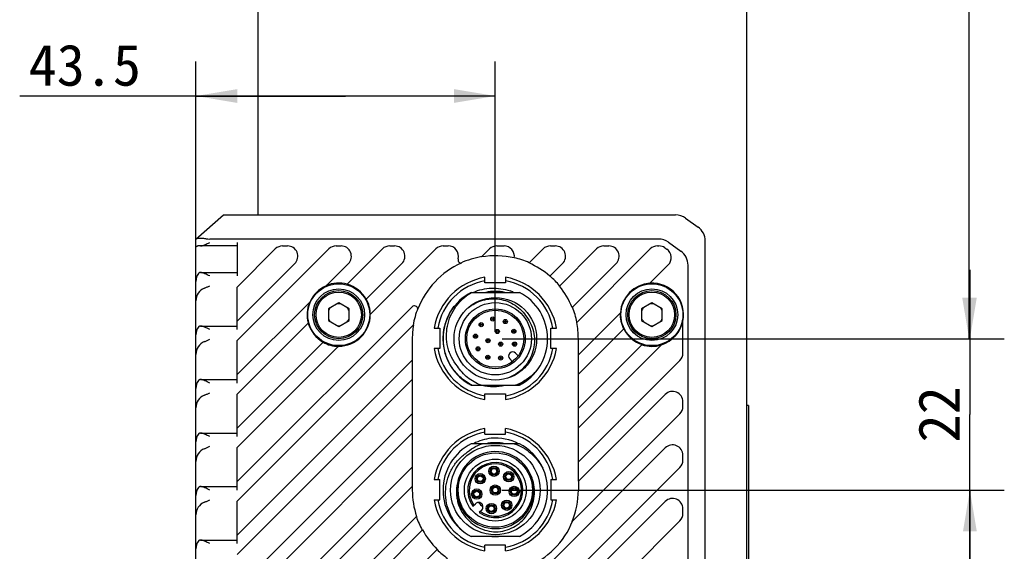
# Model space of a CAD drawing. Header units: millimetres. Extents: x 97 to 455, y 99 to 378.
# Tile 15 of 16: x 383 to 455, y 245 to 283. Entities that reach past the tile are written whole.
import ezdxf
from ezdxf.enums import TextEntityAlignment as Align

# ---------------------------------------------------------------- set-up
doc = ezdxf.new("R2010")
doc.units = ezdxf.units.MM
doc.header["$LTSCALE"] = 32.67
doc.layers.get('0').update_dxf_attribs({"linetype": 'CONTINUOUS'})
doc.layers.add('00_COMPONENTS', color=7, linetype='CONTINUOUS')
doc.layers.add('51__DRAFT_DIMS', color=7, linetype='CONTINUOUS')
doc.styles.get("Standard").update_dxf_attribs({"font": 'simfang.ttf'})
doc.dimstyles.new('DIMSTYLE_2', dxfattribs={"dimtxt": 3, "dimasz": 3, "dimexe": 2.5, "dimexo": 0.5, "dimgap": 0.75, "dimtad": 1, "dimlfac": 2, "dimdsep": 46, "dimtxsty": 'STANDARD', "dimblk": '_FILLED', "dimblk1": '_FILLED', "dimblk2": '_FILLED', "dimcen": 0.09, "dimclrt": 3, "dimazin": 2, "dimtp": 0.3, "dimtm": 0.3, "dimtfac": 1, "dimtofl": 0, "dimtmove": 0, "dimatfit": 3, "dimldrblk": '_FILLED', "dimfxl": 1, "dimtolj": 1, "dimarcsym": 0})
doc.dimstyles.new('DIMSTYLE_3', dxfattribs={"dimtxt": 3, "dimasz": 3, "dimexe": 2.5, "dimexo": 0.5, "dimgap": 0.75, "dimtad": 1, "dimdec": 1, "dimlfac": 2, "dimdsep": 46, "dimtxsty": 'STANDARD', "dimblk": '_FILLED', "dimblk1": '_FILLED', "dimblk2": '_FILLED', "dimcen": 0.09, "dimclrt": 3, "dimazin": 2, "dimtp": 0.5, "dimtm": 0.5, "dimtfac": 1, "dimtdec": 1, "dimtofl": 0, "dimtmove": 0, "dimatfit": 3, "dimldrblk": '_FILLED', "dimfxl": 1, "dimtolj": 1, "dimarcsym": 0})
doc.dimstyles.new('DIMSTYLE_5', dxfattribs={"dimtxt": 3, "dimasz": 3, "dimexe": 2.5, "dimexo": 0.5, "dimgap": 0.75, "dimtad": 1, "dimlfac": 2, "dimdsep": 46, "dimtxsty": 'STANDARD', "dimblk": '_FILLED', "dimblk1": '_FILLED', "dimblk2": '_FILLED', "dimcen": 0.09, "dimclrt": 3, "dimazin": 2, "dimtp": 0.2, "dimtm": 0.2, "dimtfac": 1, "dimtofl": 0, "dimtmove": 0, "dimatfit": 3, "dimldrblk": '_FILLED', "dimfxl": 1, "dimtolj": 1, "dimarcsym": 0})

# ---------------------------------------------------------------- blocks, each defined once
blk = doc.blocks.new('_FILLED')
at = {"color": 0, "linetype": 'ByBlock'}
blk.add_solid([(0, 0), (-1, 0.167), (-1, -0.167)], dxfattribs=at)
blk = doc.blocks.new('*D6')
at = {"layer": '51__DRAFT_DIMS', "color": 4}
for p, q in [((395.777, 267.164), (395.777, 280.354)), ((417.527, 260.707), (417.527, 280.354)), ((406.652, 277.854), (382.977, 277.854)), ((395.777, 277.854), (406.652, 277.854)), ((417.527, 277.854), (406.652, 277.854))]:
    blk.add_line(p, q, dxfattribs=at)
at = {"layer": '51__DRAFT_DIMS', "color": 4, "xscale": 3, "yscale": 3, "zscale": 3, "rotation": 180}
blk.add_blockref('_FILLED', (395.777, 277.854), dxfattribs=at)
at = {"layer": '51__DRAFT_DIMS', "color": 4, "xscale": 3, "yscale": 3, "zscale": 3}
blk.add_blockref('_FILLED', (417.527, 277.854), dxfattribs=at)
at = {"layer": '51__DRAFT_DIMS', "color": 3}
blk.add_text('43.5', height=3, dxfattribs=at).set_placement((391.789, 278.604), align=Align.RIGHT)
blk = doc.blocks.new('*D7')
at = {"layer": '51__DRAFT_DIMS', "color": 4}
for p, q in [((430.021, 361.872), (454.445, 361.872)), ((451.945, 361.872), (451.945, 311.039)), ((451.945, 260.207), (451.945, 311.039)), ((418.027, 260.207), (454.445, 260.207))]:
    blk.add_line(p, q, dxfattribs=at)
at = {"layer": '51__DRAFT_DIMS', "color": 4, "xscale": 3, "yscale": 3, "zscale": 3}
for p, rotation in [((451.945, 361.872), 90), ((451.945, 260.207), 270)]:
    blk.add_blockref('_FILLED', p, dxfattribs=dict(at, rotation=rotation))
at = {"layer": '51__DRAFT_DIMS', "color": 3}
blk.add_text('203.3', height=3, rotation=90, dxfattribs=at).set_placement((451.195, 311.039), align=Align.CENTER)
blk = doc.blocks.new('*D8')
at = {"layer": '51__DRAFT_DIMS', "color": 4}
for p, q in [((452.002, 260.207), (452.002, 265.207)), ((452.002, 265.207), (452.002, 254.707)), ((418.027, 260.207), (454.502, 260.207)), ((452.002, 244.207), (452.002, 254.707)), ((418.027, 249.207), (454.502, 249.207)), ((452.002, 249.207), (452.002, 244.207))]:
    blk.add_line(p, q, dxfattribs=at)
at = {"layer": '51__DRAFT_DIMS', "color": 4, "xscale": 3, "yscale": 3, "zscale": 3}
for p, rotation in [((452.002, 260.207), 270), ((452.002, 249.207), 90)]:
    blk.add_blockref('_FILLED', p, dxfattribs=dict(at, rotation=rotation))
at = {"layer": '51__DRAFT_DIMS', "color": 3}
blk.add_text('22', height=3, rotation=90, dxfattribs=at).set_placement((451.252, 254.707), align=Align.CENTER)

msp = doc.modelspace()

# ---------------------------------------------------------------- linework, layer by layer
at = {"layer": '00_COMPONENTS', "color": 7}
for p, q in [((400.2772, 356.4716), (400.2772, 269.2066)), ((435.7772, 356.4716), (435.7772, 104.4416)), ((395.7772, 267.4566), (397.7772, 269.2066)), ((397.7772, 269.2066), (430.6266, 269.2066)), ((431.3532, 268.9738), (432.2538, 268.3305)), ((395.7772, 193.4566), (395.7772, 267.4566)), ((398.7772, 266.9566), (395.9235, 266.9566)), ((429.3766, 267.4566), (396.7772, 267.4566)), ((398.7772, 267.2066), (398.7772, 264.7718)), ((402.077, 266.9566), (402.4306, 266.9566)), ((405.967, 266.9566), (406.3206, 266.9566)), ((409.857, 266.9566), (410.2106, 266.9566)), ((413.747, 266.9566), (414.1006, 266.9566)), ((417.637, 266.9566), (418.1603, 266.9566)), ((421.527, 266.9566), (421.8806, 266.9566)), ((425.417, 266.9566), (425.7706, 266.9566)), ((429.307, 266.9566), (429.4158, 266.9566)), ((429.8459, 266.821), (429.9899, 266.7202)), ((430.1032, 267.2238), (431.0038, 266.5805)), ((432.7772, 193.5999), (432.7772, 267.3134)), ((401.5467, 266.737), (398.7772, 263.9675)), ((405.4367, 266.737), (398.7772, 260.0775)), ((409.3267, 266.737), (406.7571, 264.1673)), ((408.4442, 261.9644), (413.2167, 266.737)), ((417.1067, 266.737), (416.5235, 266.1538)), ((420.9967, 266.737), (419.9775, 265.7177)), ((424.8867, 266.737), (422.1863, 264.0366)), ((428.7767, 266.737), (423.4393, 261.3996)), ((402.9609, 265.6763), (398.7772, 261.4926)), ((406.8509, 265.6763), (405.229, 264.0544)), ((408.148, 263.0834), (410.7409, 265.6763)), ((421.4889, 264.7543), (422.4109, 265.6763)), ((423.111, 262.4864), (426.3009, 265.6763)), ((428.7587, 264.2441), (430.0901, 265.5755)), ((431.5272, 195.3499), (431.5272, 265.5634)), ((396.1158, 265.0218), (398.7772, 265.0218)), ((416.7772, 264.2752), (416.7772, 264.6752)), ((418.2772, 264.6752), (418.2772, 264.2752)), ((398.7772, 260.8818), (398.7772, 263.9675)), ((418.2772, 264.2752), (416.7772, 264.2752)), ((415.781, 263.5816), (419.2735, 263.5816)), ((404.0545, 262.8799), (398.7772, 257.6026)), ((411.4784, 262.5238), (398.7772, 249.8226)), ((406.1522, 262.8227), (405.4022, 262.3896)), ((406.9022, 262.3896), (406.1522, 262.8227)), ((428.9022, 262.8227), (428.1522, 262.3896)), ((429.6522, 262.3896), (428.9022, 262.8227)), ((405.4022, 262.3896), (405.4022, 261.5236)), ((406.9022, 261.5236), (406.9022, 262.3896)), ((423.5585, 259.0439), (426.6148, 262.1002)), ((428.1522, 262.3896), (428.1522, 261.5236)), ((429.6522, 261.5236), (429.6522, 262.3896)), ((396.1158, 261.1318), (398.7772, 261.1318)), ((403.9415, 261.3518), (398.7772, 256.1875)), ((411.5801, 261.2104), (398.7772, 248.4075)), ((405.4022, 261.5236), (406.1522, 261.0906)), ((406.1522, 261.0906), (406.9022, 261.5236)), ((428.1522, 261.5236), (428.9022, 261.0906)), ((428.9022, 261.0906), (429.6522, 261.5236)), ((431.1522, 259.1683), (431.1522, 261.5202)), ((413.0902, 260.9881), (413.4902, 260.9881)), ((413.4902, 260.9881), (413.4902, 259.4881)), ((421.5643, 259.4881), (421.5643, 260.9881)), ((421.5643, 260.9881), (421.9643, 260.9881)), ((423.5585, 257.6288), (426.8553, 260.9256)), ((398.7772, 256.9918), (398.7772, 260.0775)), ((398.7772, 253.7126), (405.0254, 259.9608)), ((398.7772, 252.2975), (406.1444, 259.6647)), ((411.496, 260.2066), (411.496, 258.6514)), ((423.5585, 259.0439), (423.5585, 260.2066)), ((423.5585, 255.1539), (428.1846, 259.78)), ((423.5585, 253.7388), (429.5901, 259.7703)), ((413.4902, 259.4881), (413.0902, 259.4881)), ((418.9945, 259.1637), (419.1912, 258.9669)), ((421.9643, 259.4881), (421.5643, 259.4881)), ((423.5772, 257.6475), (423.5772, 259.0626)), ((411.496, 258.6514), (398.7772, 245.9326)), ((411.4772, 258.6326), (411.4772, 257.2175)), ((418.7669, 258.5427), (418.5702, 258.7394)), ((423.5585, 251.2639), (430.9326, 258.638)), ((420.4347, 257.7835), (420.4463, 257.7738)), ((423.5585, 255.1539), (423.5585, 257.6288)), ((396.1158, 257.2418), (398.7772, 257.2418)), ((411.496, 257.2363), (398.7772, 244.5175)), ((411.496, 257.2363), (411.496, 254.7614)), ((415.781, 256.8316), (419.2735, 256.8316)), ((418.5801, 257.3974), (418.5757, 257.4093)), ((398.7772, 253.1018), (398.7772, 256.1875)), ((416.7772, 255.801), (416.7772, 256.201)), ((416.7772, 256.201), (418.2772, 256.201)), ((418.2772, 256.201), (418.2772, 255.801)), ((423.5585, 249.8488), (429.8719, 256.1622)), ((431.1522, 255.2783), (431.1522, 255.6318)), ((435.9272, 255.3563), (435.7772, 255.3563)), ((435.9272, 255.3563), (435.9272, 205.8565)), ((411.496, 254.7614), (398.7772, 242.0426)), ((411.4772, 254.7426), (411.4772, 253.3275)), ((423.1107, 246.9261), (430.9326, 254.748)), ((423.5772, 253.7575), (423.5772, 255.1726)), ((396.1158, 253.3518), (398.7772, 253.3518)), ((411.496, 253.3463), (398.7772, 240.6275)), ((411.496, 253.3463), (411.496, 250.8714)), ((416.7772, 253.2752), (416.7772, 253.6752)), ((416.7772, 253.2752), (418.2772, 253.2752)), ((418.2772, 253.2752), (418.2772, 253.6752)), ((423.5585, 251.2639), (423.5585, 253.7388)), ((419.2735, 252.5816), (415.781, 252.5816)), ((398.7772, 249.2118), (398.7772, 252.2975)), ((429.8719, 252.2722), (398.7772, 221.1775)), ((423.5772, 249.8675), (423.5772, 251.2826)), ((431.1522, 251.3883), (431.1522, 251.7418)), ((411.496, 250.8714), (398.7772, 238.1526)), ((398.7772, 218.7026), (430.9326, 250.858)), ((411.4772, 250.8526), (411.4772, 249.4375)), ((417.2405, 250.5033), (417.1669, 250.5033)), ((417.167, 250.6533), (417.2405, 250.6533)), ((417.6221, 250.6533), (417.6957, 250.6533)), ((417.6956, 250.5033), (417.6221, 250.5033)), ((413.0902, 249.9881), (413.4902, 249.9881)), ((413.4902, 248.4881), (413.4902, 249.9881)), ((416.2383, 249.9591), (416.1647, 249.9591)), ((416.1648, 250.1091), (416.2383, 250.1091)), ((416.6199, 250.1091), (416.6935, 250.1091)), ((416.6934, 249.9591), (416.6199, 249.9591)), ((418.3087, 250.1039), (418.2351, 250.1039)), ((418.2352, 250.2539), (418.3087, 250.2539)), ((418.6903, 250.2539), (418.7639, 250.2539)), ((418.7638, 250.1039), (418.6903, 250.1039)), ((421.5643, 249.9881), (421.5643, 248.4881)), ((421.5643, 249.9881), (421.9643, 249.9881)), ((423.5585, 249.8488), (423.5585, 249.2066)), ((396.1158, 249.4618), (398.7772, 249.4618)), ((411.496, 249.4563), (398.7772, 236.7375)), ((411.496, 249.4563), (411.496, 249.2066)), ((415.918, 248.9958), (415.9915, 248.9958)), ((416.3731, 248.9958), (416.4467, 248.9958)), ((417.3364, 249.1316), (417.2628, 249.1316)), ((417.2629, 249.2816), (417.3364, 249.2816)), ((417.718, 249.2816), (417.7916, 249.2816)), ((417.7915, 249.1316), (417.718, 249.1316)), ((418.7081, 249.0357), (418.6345, 249.0357)), ((418.6346, 249.1857), (418.7081, 249.1857)), ((419.0897, 249.1857), (419.1633, 249.1857)), ((419.1632, 249.0357), (419.0897, 249.0357)), ((398.7772, 245.3218), (398.7772, 248.4075)), ((429.8719, 248.3822), (398.7772, 217.2875)), ((413.0902, 248.4881), (413.4902, 248.4881)), ((415.902, 248.041), (416.0777, 248.2167)), ((415.9915, 248.8458), (415.9179, 248.8458)), ((416.4466, 248.8458), (416.3731, 248.8458)), ((421.5643, 248.4881), (421.9643, 248.4881)), ((416.5373, 247.7571), (416.3616, 247.5814)), ((417.0506, 247.7867), (416.9769, 247.7867)), ((416.9771, 247.9367), (417.0506, 247.9367)), ((417.4321, 247.9367), (417.5058, 247.9367)), ((417.5056, 247.7867), (417.4321, 247.7867)), ((418.1639, 248.0335), (418.0903, 248.0335)), ((418.0904, 248.1835), (418.1639, 248.1835)), ((418.5455, 248.1835), (418.6191, 248.1835)), ((418.619, 248.0335), (418.5455, 248.0335)), ((431.1522, 247.4983), (431.1522, 247.8518)), ((398.7772, 214.8126), (430.9326, 246.968)), ((405.7225, 241.2079), (411.8076, 247.293)), ((412.238, 246.3083), (407.0112, 241.0815)), ((396.1158, 245.5718), (398.7772, 245.5718)), ((419.2735, 245.8316), (415.781, 245.8316)), ((408.2604, 239.8558), (413.3047, 244.9001)), ((416.7772, 244.801), (416.7772, 245.201)), ((418.2772, 245.201), (416.7772, 245.201)), ((418.2772, 244.801), (418.2772, 245.201))]:
    msp.add_line(p, q, dxfattribs=at)
for centre, radius in [((406.1522, 261.9566), 2.25), ((428.9022, 261.9566), 2.25), ((406.1522, 261.9566), 1.875), ((406.1522, 261.9566), 1.75), ((406.1522, 261.9566), 1.65), ((428.9022, 261.9566), 1.875), ((428.9022, 261.9566), 1.75), ((428.9022, 261.9566), 1.65), ((417.5272, 260.2066), 3), ((417.5272, 260.2066), 2.625), ((417.5272, 260.2066), 2.175), ((417.5272, 260.2066), 2.075), ((417.3411, 261.6446), 0.15), ((416.5019, 261.2319), 0.15), ((416.5019, 261.2319), 0.0634), ((417.3411, 261.6446), 0.0634), ((418.2577, 261.4592), 0.15), ((418.2577, 261.4592), 0.0634), ((416.0892, 260.3928), 0.15), ((416.0892, 260.3928), 0.0634), ((417.6696, 260.7379), 0.15), ((417.6696, 260.7379), 0.0634), ((418.8705, 260.7527), 0.15), ((418.8705, 260.7527), 0.0634), ((416.996, 260.0643), 0.15), ((416.996, 260.0643), 0.0634), ((417.9161, 259.8177), 0.15), ((417.9161, 259.8177), 0.0634), ((418.9245, 259.8191), 0.15), ((418.9245, 259.8191), 0.0634), ((416.2747, 259.4762), 0.15), ((416.2747, 259.4762), 0.0634), ((416.9811, 258.8634), 0.15), ((416.9811, 258.8634), 0.0634), ((417.9147, 258.8094), 0.15), ((417.9147, 258.8094), 0.0634), ((417.5272, 249.2066), 3.25), ((417.5272, 249.2066), 2.7), ((417.5272, 249.2066), 2.25), ((416.4291, 250.0341), 0.375), ((417.4313, 250.5783), 0.375), ((417.4313, 250.5783), 0.275), ((417.4313, 250.5783), 0.205), ((418.4995, 250.1789), 0.375), ((418.4995, 250.1789), 0.275), ((418.4995, 250.1789), 0.205), ((416.4291, 250.0341), 0.275), ((416.4291, 250.0341), 0.205), ((416.1823, 248.9208), 0.375), ((416.1823, 248.9208), 0.275), ((416.1823, 248.9208), 0.205), ((417.5272, 249.2066), 0.375), ((417.5272, 249.2066), 0.275), ((417.5272, 249.2066), 0.205), ((418.8989, 249.1107), 0.375), ((418.8989, 249.1107), 0.275), ((418.8989, 249.1107), 0.205), ((417.2414, 247.8617), 0.375), ((418.3547, 248.1085), 0.375), ((418.3547, 248.1085), 0.275), ((418.3547, 248.1085), 0.205), ((417.2414, 247.8617), 0.275), ((417.2414, 247.8617), 0.205)]:
    msp.add_circle(centre, radius, dxfattribs=at)
for centre, radius, start, end in [((430.6266, 267.9566), 1.25, 54.462322, 90), ((431.5272, 267.3134), 1.25, 0, 54.462322), ((402.077, 266.2066), 0.75, 90, 135), ((402.4306, 266.2066), 0.75, 315, 90), ((405.967, 266.2066), 0.75, 90, 135), ((406.3206, 266.2066), 0.75, 315, 90), ((409.857, 266.2066), 0.75, 90, 135), ((410.2106, 266.2066), 0.75, 315, 90), ((413.747, 266.2066), 0.75, 90, 135), ((414.1006, 266.2066), 0.75, 345.268609, 90), ((417.637, 266.2066), 0.75, 90, 135), ((418.1603, 266.2066), 0.75, 350.254808, 90), ((421.527, 266.2066), 0.75, 90, 135), ((421.8806, 266.2066), 0.75, 315, 90), ((425.417, 266.2066), 0.75, 90, 135), ((425.7706, 266.2066), 0.75, 315, 90), ((429.307, 266.2066), 0.75, 90, 135), ((429.3766, 266.2066), 1.25, 54.462322, 90), ((429.4158, 266.2066), 0.75, 55, 90), ((417.5278, 260.2049), 6.0518, 99.333298, 114.569352), ((417.5272, 260.2067), 6.0312, 76.84825, 99.579921), ((417.5258, 260.2023), 6.0546, 65.9661, 76.85711), ((429.5597, 266.1058), 0.75, 315, 55), ((430.2772, 265.5634), 1.25, 0, 54.462322), ((417.5272, 260.2066), 6.0312, 114.303357, 158.843839), ((415.0677, 265.9523), 0.25, 165.268609, 264.782083), ((417.5276, 260.2073), 6.0305, 48.937923, 66.030724), ((417.5272, 260.2381), 4.5, 99.594005, 170.405913), ((417.5272, 260.2381), 4.5, 9.59411, 80.405895), ((417.5315, 260.2108), 6.0441, 39.434061, 48.931703), ((406.1522, 261.9566), 2.2919, 113.754631, 156.245369), ((406.1522, 261.9566), 2.3, 74.584455, 113.243754), ((406.1522, 261.9566), 2.2919, 29.448544, 74.698974), ((417.5272, 260.2381), 4.25, 100.164193, 169.835727), ((417.5272, 260.2381), 4.25, 10.16429, 79.835724), ((417.5271, 260.2065), 6.0314, 22.210475, 39.422113), ((428.9022, 261.9566), 2.2919, 93.591301, 176.408699), ((428.9022, 261.9566), 2.3, 348.031254, 93.364009), ((417.5272, 260.2066), 3.8, 117.357326, 242.642674), ((417.5272, 260.2381), 3.415, 78.256878, 101.743122), ((417.3961, 260.27), 3.6199, 66.183189, 70.633776), ((417.5272, 260.2066), 3.8, 297.357326, 62.642674), ((406.1522, 261.9566), 2.3, 156.756246, 195.415545), ((406.1522, 261.9566), 0.8, 80.364135, 99.635865), ((406.1522, 261.9566), 2.3, 0.394063, 29.504445), ((411.6551, 262.347), 0.25, 8.366306, 135), ((417.5233, 260.2054), 6.0541, 11.529697, 22.2804), ((428.9022, 261.9566), 0.8, 80.364135, 99.635865), ((406.1522, 261.9566), 0.8, 140.364135, 159.635865), ((406.1522, 261.9566), 2.2919, 269.805129, 0.194871), ((406.1522, 261.9566), 0.8, 20.364135, 39.635865), ((417.53, 260.2059), 6.0528, 158.578673, 170.666368), ((428.9022, 261.9566), 2.3, 176.635991, 206.80104), ((428.9022, 261.9566), 0.8, 140.364135, 159.635865), ((428.9022, 261.9566), 0.8, 20.364135, 39.635865), ((406.1522, 261.9566), 2.2919, 195.301026, 240.551456), ((406.1522, 261.9566), 0.8, 200.364135, 219.635865), ((406.1522, 261.9566), 0.8, 260.364135, 279.635865), ((406.1522, 261.9566), 0.8, 320.364135, 339.635865), ((417.5307, 260.2063), 6.0347, 170.422469, 179.99692), ((417.5676, 260.2496), 2.7138, 32.602468, 34.208546), ((417.524, 260.2063), 6.0345, 0.003121, 11.405082), ((428.9022, 261.9566), 0.8, 200.364135, 219.635865), ((428.9022, 261.9566), 0.8, 260.364135, 279.635865), ((428.9022, 261.9566), 0.8, 320.364135, 339.635865), ((428.9022, 261.9566), 2.2919, 287.464458, 349.022797), ((428.9022, 261.9566), 2.2919, 206.734747, 251.752037), ((406.1522, 261.9566), 2.3, 240.495555, 269.605937), ((428.9022, 261.9566), 2.3, 251.650812, 287.081573), ((417.5272, 260.2381), 4.5, 189.593825, 260.405941), ((417.5272, 260.2381), 4.25, 190.164028, 259.83573), ((417.5272, 260.2381), 4.5, 279.594287, 350.405858), ((417.5272, 260.2381), 4.25, 280.164454, 349.835714), ((418.7823, 258.9515), 0.3, 45, 225), ((430.4022, 259.1683), 0.75, 315, 360), ((417.513, 260.1831), 3.7442, 242.676068, 243.525082), ((417.5272, 260.2381), 3.415, 265.950999, 274.049001), ((417.5842, 260.1341), 3.6875, 296.416312, 297.085618), ((430.4022, 255.6318), 0.75, 0, 135), ((430.4022, 255.2783), 0.75, 315, 360), ((417.5272, 249.2381), 4.5, 99.594005, 170.405913), ((417.5272, 249.2381), 4.25, 100.164193, 169.835728), ((417.5272, 249.2381), 4.5, 9.59411, 80.405894), ((417.5272, 249.2381), 4.25, 10.16429, 79.835724), ((417.5272, 249.2066), 3.8, 117.357326, 242.642674), ((417.5272, 249.2381), 3.415, 78.256878, 101.743122), ((417.5272, 249.236), 3.7478, 63.211967, 94.580823), ((417.5272, 249.2066), 3.8, 25.06638, 62.642674), ((430.4022, 251.7418), 0.75, 0, 135), ((417.5272, 249.2066), 2.8, 17.867374, 17.840699), ((417.5272, 249.2066), 2, 234.352035, 215.647965), ((417.5272, 249.2066), 1.9, 234.849027, 215.150973), ((430.4022, 251.3883), 0.75, 315, 360), ((417.5272, 249.2066), 3.8, 297.357326, 24.862006), ((417.527, 249.2067), 6.031, 180.000299, 198.499556), ((417.5272, 249.2066), 6.0313, 337.782843, 359.99989), ((417.5272, 249.2381), 4.5, 189.593823, 260.405941), ((417.5272, 249.2381), 4.25, 190.164026, 259.83573), ((416.3075, 247.9869), 0.325, 314.999999, 135), ((417.5272, 249.2066), 1.5136, 216.239057, 233.760943), ((417.5272, 249.2381), 4.5, 279.594285, 350.405859), ((417.5272, 249.2381), 4.25, 280.164452, 349.835714), ((430.4022, 247.8518), 0.75, 0, 135), ((430.4022, 247.4983), 0.75, 315, 360), ((417.5231, 249.2048), 6.0455, 198.583565, 208.777224), ((417.5272, 249.2066), 6.05, 291.798033, 338.201967), ((417.5276, 249.2068), 6.0317, 208.72132, 225.562933), ((417.5272, 249.2381), 3.415, 265.950999, 274.049001), ((417.5309, 249.2111), 6.0558, 225.567213, 235.086653)]:
    msp.add_arc(centre, radius, start, end, dxfattribs=at)
for centre, major_axis, ratio, start_param, end_param in [((396.7772, 268.1566), (1, 0), 0.7, -1.8206395, -1.5707963), ((396.7772, 264.3753), (1, 0), 1, 2.5311584, 3.1415927), ((396.7772, 262.9602), (1, 0), 1, 1.9558542, 3.1415927), ((396.7772, 260.4853), (0, 1), 1, 0.9603621, 1.5707963), ((396.7772, 260.4853), (1, 0), 1, 2.5311584, 3.1415927), ((396.7772, 259.0702), (1, 0), 1, 1.9558542, 3.1415927), ((396.7772, 256.5953), (1, 0), 1, 2.5311584, 3.1415927), ((396.7772, 255.1802), (0, 1), 1, 0.3850579, 1.5707963), ((396.7772, 252.7053), (1, 0), 1, 2.5311584, 3.1415927), ((396.7772, 251.2902), (1, 0), 1, 1.9558542, 3.1415927), ((396.7772, 248.8153), (1, 0), 1, 2.5311584, 3.1415927), ((396.7772, 247.4002), (1, 0), 1, 1.9558542, 3.1415927), ((396.7772, 244.9253), (1, 0), 1, 2.5311584, 3.1415927)]:
    msp.add_ellipse(centre, major_axis=major_axis, ratio=ratio, start_param=start_param, end_param=end_param, dxfattribs=at)
for points, knots in [([(395.7885, 267.4665), (395.7927, 267.4702), (395.8031, 267.4774), (395.831, 267.4914), (395.8789, 267.5065), (395.9511, 267.5191), (396.041, 267.5258), (396.1467, 267.5252), (396.3121, 267.5136), (396.4411, 267.4942), (396.53, 267.4784)], [0, 0, 0, 0, 0.0220958, 0.0500445, 0.1236887, 0.2209436, 0.340922, 0.4818575, 0.6410685, 1, 1, 1, 1]), ([(395.7772, 266.8104), (395.7772, 266.8221), (395.7783, 266.8443), (395.7841, 266.8752), (395.7948, 266.9016), (395.8108, 266.923), (395.8323, 266.9391), (395.8587, 266.9498), (395.8896, 266.9556), (395.9117, 266.9566), (395.9235, 266.9566)], [0, 0, 0, 0, 0.1467839, 0.2764407, 0.3922171, 0.5000001, 0.607783, 0.7235593, 0.853216, 1, 1, 1, 1]), ([(396.1158, 266.9566), (396.1409, 266.9566), (396.1931, 266.9626), (396.2717, 266.9823), (396.3529, 267.01), (396.4652, 267.0553), (396.6069, 267.1215), (396.72, 267.178), (396.7772, 267.2066)], [0, 0, 0, 0, 0.1058343, 0.2200223, 0.341056, 0.4673271, 0.7302126, 1, 1, 1, 1]), ([(396.1158, 265.0218), (396.1004, 265.0218), (396.0701, 265.0196), (396.0265, 265.0074), (395.9874, 264.984), (395.9667, 264.9613), (395.9578, 264.9486)], [0, 0, 0, 0, 0.2551292, 0.4994751, 0.7426572, 1, 1, 1, 1]), ([(396.7772, 264.7718), (396.72, 264.8004), (396.6071, 264.8569), (396.4654, 264.923), (396.3532, 264.9683), (396.272, 264.996), (396.1934, 265.0157), (396.1413, 265.0217), (396.1162, 265.0218)], [0, 0, 0, 0, 0.2697555, 0.5326199, 0.6588882, 0.7799293, 0.8941355, 1, 1, 1, 1]), ([(396.4016, 263.887), (396.4647, 263.9126), (396.5906, 263.9704), (396.7143, 264.0323), (396.7772, 264.0638)], [0, 0, 0, 0, 0.4920265, 1, 1, 1, 1]), ([(414.7682, 258.2199), (414.6043, 258.4191), (414.3912, 258.7476), (414.1874, 259.2228), (414.0367, 259.7177), (413.953, 260.3632), (414.0228, 261.1401), (414.2575, 261.884), (414.6438, 262.5616), (415.1633, 263.1428), (415.5827, 263.4509), (415.8052, 263.5816)], [0, 0, 0, 0, 0.1249505, 0.1875283, 0.2501068, 0.3750723, 0.5000485, 0.6250252, 0.7500136, 0.8750023, 1, 1, 1, 1]), ([(415.9236, 263.5819), (416.1324, 263.6731), (416.5678, 263.8179), (417.2495, 263.9081), (417.9358, 263.8703), (418.3815, 263.7605), (418.5965, 263.6851)], [0, 0, 0, 0, 0.2500112, 0.5000082, 0.7500131, 1, 1, 1, 1]), ([(413.7415, 260.2067), (413.739, 260.628), (413.8782, 261.4772), (414.2879, 262.2339), (414.5479, 262.5654)], [0, 0, 0, 0, 0.500003, 1, 1, 1, 1]), ([(415.5298, 262.445), (415.6878, 262.5744), (416.0313, 262.8018), (416.6051, 263.0283), (417.2132, 263.1334), (417.8301, 263.1084), (418.427, 262.9499), (418.976, 262.6674), (419.4524, 262.2751), (419.7056, 261.9495), (419.8119, 261.7752)], [0, 0, 0, 0, 0.1250139, 0.2500235, 0.3750335, 0.5000345, 0.6250332, 0.7500314, 0.875018, 1, 1, 1, 1]), ([(396.1158, 261.1318), (396.1004, 261.1318), (396.0701, 261.1296), (396.0265, 261.1174), (395.9874, 261.094), (395.9667, 261.0713), (395.9578, 261.0586)], [0, 0, 0, 0, 0.2551292, 0.4994751, 0.7426572, 1, 1, 1, 1]), ([(396.7772, 260.8818), (396.72, 260.9104), (396.6071, 260.9669), (396.4654, 261.033), (396.3532, 261.0783), (396.272, 261.106), (396.1934, 261.1257), (396.1413, 261.1317), (396.1162, 261.1318)], [0, 0, 0, 0, 0.2697555, 0.5326199, 0.6588882, 0.7799293, 0.8941355, 1, 1, 1, 1]), ([(419.8119, 261.7752), (419.9427, 261.6018), (420.1631, 261.2217), (420.3514, 260.592), (420.3934, 259.936), (420.2853, 259.2872), (420.0306, 258.681), (419.6476, 258.147), (419.1586, 257.7084), (418.7756, 257.4943), (418.5757, 257.4093)], [0, 0, 0, 0, 0.124977, 0.2499624, 0.3749597, 0.4999593, 0.6249595, 0.7499699, 0.8749845, 1, 1, 1, 1]), ([(396.4016, 259.997), (396.4647, 260.0226), (396.5906, 260.0804), (396.7143, 260.1423), (396.7772, 260.1738)], [0, 0, 0, 0, 0.4920265, 1, 1, 1, 1]), ([(415.7943, 256.8567), (415.4895, 257.0142), (414.9196, 257.414), (414.3703, 258.0874), (414.0504, 258.6976), (413.8176, 259.3456), (413.7437, 259.8636), (413.7415, 260.2067)], [0, 0, 0, 0, 0.249868, 0.4997198, 0.6249325, 0.7501415, 1, 1, 1, 1]), ([(416.4934, 256.8316), (416.1429, 256.9621), (415.4794, 257.3372), (414.9691, 257.9046), (414.7682, 258.2199)], [0, 0, 0, 0, 0.5000468, 1, 1, 1, 1]), ([(420.1317, 258.7177), (420.0453, 258.5692), (419.8462, 258.2863), (419.3596, 257.7996), (418.9049, 257.5319), (418.5839, 257.4125)], [0, 0, 0, 0, 0.2504699, 0.5009273, 1, 1, 1, 1]), ([(420.4347, 257.7835), (420.2366, 257.5725), (419.7899, 257.1949), (419.2677, 256.9313), (418.9959, 256.8316)], [0, 0, 0, 0, 0.4999979, 1, 1, 1, 1]), ([(420.4351, 257.7833), (420.2734, 257.5915), (419.9111, 257.2393), (419.4866, 256.9652), (419.2633, 256.851)], [0, 0, 0, 0, 0.4999859, 1, 1, 1, 1]), ([(396.1158, 257.2418), (396.1004, 257.2418), (396.0701, 257.2396), (396.0265, 257.2274), (395.9874, 257.204), (395.9667, 257.1813), (395.9578, 257.1686)], [0, 0, 0, 0, 0.2551292, 0.4994751, 0.7426572, 1, 1, 1, 1]), ([(396.7772, 256.9918), (396.72, 257.0204), (396.6071, 257.0769), (396.4654, 257.143), (396.3532, 257.1883), (396.272, 257.216), (396.1934, 257.2357), (396.1413, 257.2417), (396.1162, 257.2418)], [0, 0, 0, 0, 0.2697555, 0.5326199, 0.6588882, 0.7799293, 0.8941355, 1, 1, 1, 1]), ([(416.5504, 256.8316), (416.825, 256.7642), (417.3925, 256.6963), (417.9601, 256.7638), (418.2346, 256.8316)], [0, 0, 0, 0, 0.5000119, 1, 1, 1, 1]), ([(396.4016, 256.107), (396.4647, 256.1326), (396.5906, 256.1904), (396.7143, 256.2523), (396.7772, 256.2838)], [0, 0, 0, 0, 0.4920265, 1, 1, 1, 1]), ([(396.1158, 253.3518), (396.1004, 253.3518), (396.0701, 253.3496), (396.0265, 253.3374), (395.9874, 253.314), (395.9667, 253.2913), (395.9578, 253.2786)], [0, 0, 0, 0, 0.2551292, 0.4994751, 0.7426572, 1, 1, 1, 1]), ([(396.7772, 253.1018), (396.72, 253.1304), (396.6071, 253.1869), (396.4654, 253.253), (396.3532, 253.2983), (396.272, 253.326), (396.1934, 253.3457), (396.1413, 253.3517), (396.1162, 253.3518)], [0, 0, 0, 0, 0.2697555, 0.5326199, 0.6588882, 0.7799293, 0.8941355, 1, 1, 1, 1]), ([(415.3818, 251.8759), (415.5533, 252.0319), (415.9294, 252.3095), (416.3536, 252.5056), (416.5727, 252.5816)], [0, 0, 0, 0, 0.5000059, 1, 1, 1, 1]), ([(417.2279, 252.9719), (417.0055, 252.9458), (416.5645, 252.8538), (416.1468, 252.6845), (415.9479, 252.5816)], [0, 0, 0, 0, 0.5000021, 1, 1, 1, 1]), ([(418.9023, 252.5815), (419.1223, 252.5061), (419.5488, 252.312), (420.121, 251.9058), (420.608, 251.4007), (420.8657, 251.0096), (420.975, 250.8043)], [0, 0, 0, 0, 0.2500012, 0.4999872, 0.7499851, 1, 1, 1, 1]), ([(396.4016, 252.217), (396.4647, 252.2426), (396.5906, 252.3004), (396.7143, 252.3623), (396.7772, 252.3938)], [0, 0, 0, 0, 0.4920265, 1, 1, 1, 1]), ([(415.2255, 246.1831), (415.0181, 246.3603), (414.7342, 246.6612), (414.4296, 247.1153), (414.1754, 247.5996), (413.9593, 248.2529), (413.8804, 249.0746), (413.9933, 249.8924), (414.2399, 250.5353), (414.5203, 251.005), (414.8527, 251.4391), (415.1592, 251.7183), (415.3818, 251.8759)], [0, 0, 0, 0, 0.1249692, 0.187544, 0.2501208, 0.3750845, 0.5000398, 0.6249883, 0.7499338, 0.8125094, 0.8750803, 1, 1, 1, 1]), ([(414.7697, 249.6909), (414.7209, 249.4758), (414.6867, 249.1423), (414.7198, 248.7013), (414.803, 248.2667), (414.9992, 247.7455), (415.3698, 247.1902), (415.8582, 246.7348), (416.4356, 246.4001), (417.0713, 246.198), (417.5151, 246.1595), (417.7357, 246.1644)], [0, 0, 0, 0, 0.1249511, 0.1875337, 0.2501196, 0.3750908, 0.5000657, 0.6250395, 0.7500246, 0.8750103, 1, 1, 1, 1]), ([(417.7357, 246.1644), (417.9552, 246.1895), (418.3903, 246.2869), (418.9935, 246.5738), (419.5189, 246.9863), (419.9409, 247.5046), (420.2322, 248.106), (420.3826, 248.7572), (420.3769, 249.4256), (420.2694, 249.8589), (420.1917, 250.0655)], [0, 0, 0, 0, 0.1250242, 0.250031, 0.3750449, 0.5000428, 0.6250405, 0.7500366, 0.8750149, 1, 1, 1, 1]), ([(396.1158, 249.4618), (396.1004, 249.4618), (396.0701, 249.4596), (396.0265, 249.4474), (395.9874, 249.424), (395.9667, 249.4013), (395.9578, 249.3886)], [0, 0, 0, 0, 0.2551292, 0.4994751, 0.7426572, 1, 1, 1, 1]), ([(396.7772, 249.2118), (396.72, 249.2404), (396.6071, 249.2969), (396.4654, 249.363), (396.3532, 249.4083), (396.272, 249.436), (396.1934, 249.4557), (396.1413, 249.4617), (396.1162, 249.4618)], [0, 0, 0, 0, 0.2697555, 0.5326199, 0.6588882, 0.7799293, 0.8941355, 1, 1, 1, 1]), ([(396.4016, 248.327), (396.4647, 248.3526), (396.5906, 248.4104), (396.7143, 248.4723), (396.7772, 248.5038)], [0, 0, 0, 0, 0.4920265, 1, 1, 1, 1]), ([(396.1158, 245.5718), (396.1004, 245.5718), (396.0701, 245.5696), (396.0265, 245.5574), (395.9874, 245.534), (395.9667, 245.5113), (395.9578, 245.4986)], [0, 0, 0, 0, 0.2551292, 0.4994751, 0.7426572, 1, 1, 1, 1]), ([(396.7772, 245.3218), (396.72, 245.3504), (396.6071, 245.4069), (396.4654, 245.473), (396.3532, 245.5183), (396.272, 245.546), (396.1934, 245.5657), (396.1413, 245.5717), (396.1162, 245.5718)], [0, 0, 0, 0, 0.2697555, 0.5326199, 0.6588882, 0.7799293, 0.8941355, 1, 1, 1, 1])]:
    msp.add_open_spline(points, degree=3, knots=knots, dxfattribs=at)

# ---------------------------------------------------------------- dimensions: what is measured, and where the dimension line sits
at = {"layer": '51__DRAFT_DIMS', "color": 4}
for base, p1, p2, dimstyle, picture, middle in [((451.9449, 260.2066), (429.5207, 361.8716), (417.5272, 260.2066), 'DIMSTYLE_3', '*D7', (451.9449, 310.9747)), ((452.0017, 249.2066), (417.5272, 260.2066), (417.5272, 249.2066), 'DIMSTYLE_5', '*D8', (452.0017, 254.651))]:
    dim = msp.add_linear_dim(base=base, p1=p1, p2=p2, angle=270, dimstyle=dimstyle, dxfattribs=at)
    dim.commit()
    dim.dimension.update_dxf_attribs({"geometry": picture, "text_midpoint": middle, "dimtype": 160})
dim = msp.add_linear_dim(base=(417.5272, 277.8542), p1=(395.7772, 266.6637), p2=(417.5272, 260.2066), dimstyle='DIMSTYLE_2', dxfattribs=at)
dim.commit()
dim.dimension.update_dxf_attribs({"geometry": '*D6', "text_midpoint": (387.2863, 277.8542), "dimtype": 160})

doc.saveas('drawing.dxf')
